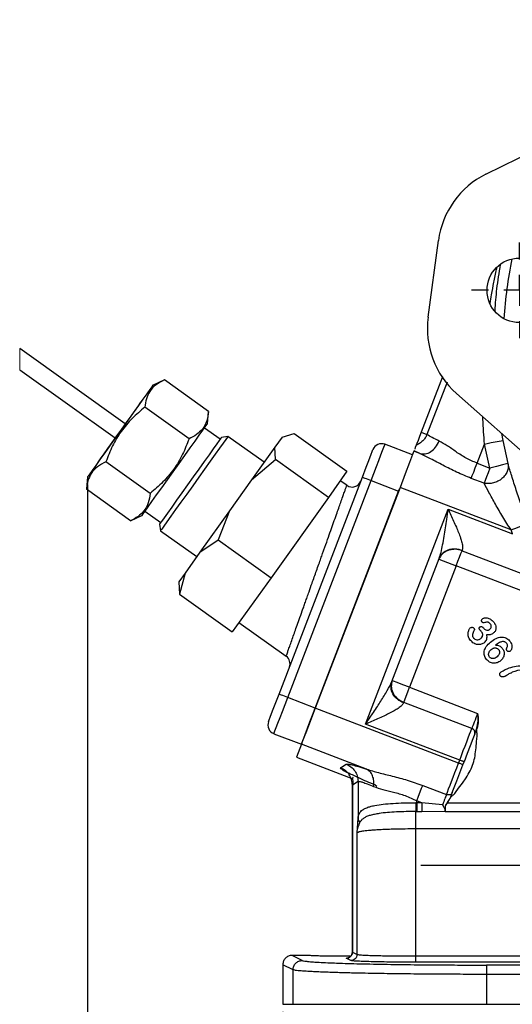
# Model space of a CAD drawing. Header units: inches. Extents: x 0.3 to 33.9, y 0.2 to 21.7.
# Tile 16 of 21: x 20 to 23.2, y 8.3 to 14.7. Entities that reach past the tile are written whole.
import ezdxf

# ---------------------------------------------------------------- set-up
doc = ezdxf.new("R2010")
doc.units = ezdxf.units.IN
doc.header["$MEASUREMENT"] = 0
doc.layers.add('SLD-0', color=7, linetype='Continuous', lineweight=25)
doc.styles.add('SLDTEXTSTYLE1', font='TXT', dxfattribs={"width": 0.605})
doc.dimstyles.new('SLDDIMSTYLE0', dxfattribs={"dimtxt": 0.222453, "dimasz": 0.13, "dimexe": 0, "dimexo": 0.0625, "dimgap": 0.055613, "dimtad": 0, "dimtih": 1, "dimtoh": 1, "dimrnd": 1e-09, "dimzin": 12, "dimdsep": 46, "dimtxsty": 'SLDTEXTSTYLE1', "dimsah": 1, "dimcen": 0.09, "dimadec": 0, "dimazin": 3, "dimtfac": 1, "dimtofl": 0, "dimtmove": 0, "dimatfit": 3, "dimfxl": 0, "dimfrac": 2, "dimtolj": 1, "dimtzin": 12, "dimarcsym": 0})

# ---------------------------------------------------------------- blocks, each defined once
blk = doc.blocks.new('_D_7')
at = {"layer": 'SLD-0'}
for p, q in [((21.6989, 8.2932), (21.6989, 4.6947)), ((24.8239, 6.9532), (24.8239, 4.6947)), ((23.1558, 4.8378), (23.0794, 4.8378)), ((23.0794, 4.8378), (23.0794, 4.4962)), ((23.7499, 4.8378), (23.8263, 4.8378)), ((23.8263, 4.8378), (23.8263, 4.4962)), ((21.6989, 4.8197), (22.9521, 4.8197)), ((24.8239, 4.8197), (23.9536, 4.8197)), ((23.0794, 4.4962), (23.1558, 4.4962)), ((23.8263, 4.4962), (23.7499, 4.4962))]:
    blk.add_line(p, q, dxfattribs=at)
for points in [[(21.6989, 4.8197), (21.8289, 4.7997), (21.8289, 4.8397)], [(24.8239, 4.8197), (24.6939, 4.8397), (24.6939, 4.7997)]]:
    blk.add_solid(points, dxfattribs=at)
at = {"layer": 'SLD-0', "char_height": 0.22917, "attachment_point": 1, "style": 'SLDTEXTSTYLE1'}
for s, insert in [('3.13', (23.1558, 5.1841)), ('79.4', (23.1558, 4.7916))]:
    blk.add_mtext(s, dxfattribs=dict(at, insert=insert))
blk = doc.blocks.new('_D_8')
at = {"layer": 'SLD-0'}
for p, q in [((20.4399, 11.6957), (20.4399, 3.5136)), ((24.8239, 6.9532), (24.8239, 3.5136)), ((20.4399, 3.6386), (22.1082, 3.6386)), ((22.3119, 3.6567), (22.2355, 3.6567)), ((22.2355, 3.6567), (22.2355, 3.315)), ((23.0758, 3.6567), (23.1521, 3.6567)), ((23.1521, 3.6567), (23.1521, 3.315)), ((24.8239, 3.6386), (23.2794, 3.6386)), ((22.2355, 3.315), (22.3119, 3.315)), ((23.1521, 3.315), (23.0758, 3.315))]:
    blk.add_line(p, q, dxfattribs=at)
for points in [[(20.4399, 3.6386), (20.5699, 3.6186), (20.5699, 3.6586)], [(24.8239, 3.6386), (24.6939, 3.6586), (24.6939, 3.6186)]]:
    blk.add_solid(points, dxfattribs=at)
at = {"layer": 'SLD-0', "char_height": 0.22917, "attachment_point": 1, "style": 'SLDTEXTSTYLE1'}
for s, insert in [('4.38', (22.3967, 4.003)), ('111.4', (22.3119, 3.6105))]:
    blk.add_mtext(s, dxfattribs=dict(at, insert=insert))
blk = doc.blocks.new('SW_CENTERMARKSYMBOL_6')
at = {"layer": 'SLD-0', "color": 0}
for p, q in [((0, 0.2), (0, 0.3085)), ((0, 0), (0, 0.1)), ((-0.2, 0), (-0.3085, 0)), ((0, 0), (-0.1, 0)), ((0, 0), (0, -0.1)), ((0, 0), (0.1, 0)), ((0.2, 0), (0.3085, 0)), ((0, -0.2), (0, -0.3085))]:
    blk.add_line(p, q, dxfattribs=at)
blk = doc.blocks.new('SW_CENTERMARKSYMBOL_27')
at = {"layer": 'SLD-0', "color": 0}
for p, q in [((0, 0.2), (0, 2.235)), ((0, 0), (0, 0.1)), ((-0.2, 0), (-2.235, 0)), ((0, 0), (-0.1, 0)), ((0, 0), (0, -0.1)), ((0, 0), (0.1, 0)), ((0.2, 0), (2.235, 0)), ((0, -0.2), (0, -2.235))]:
    blk.add_line(p, q, dxfattribs=at)

msp = doc.modelspace()

# ---------------------------------------------------------------- linework, layer by layer
at = {"color": 7, "linetype": 'Continuous', "lineweight": 25}
for p, q in [((23.0087, 13.6987), (25.0187, 14.6955)), ((22.6361, 12.7757), (22.7024, 13.2713)), ((20.6825, 12.0876), (20.0021, 12.5729)), ((20.0021, 12.4366), (20.6181, 11.9972)), ((22.7282, 12.3907), (22.5911, 12.0335)), ((20.9351, 12.3711), (20.8623, 12.3379)), ((21.2201, 12.1679), (20.9351, 12.3711)), ((24.4963, 10.7925), (22.8192, 12.2828)), ((21.0943, 11.9916), (20.8094, 12.1949)), ((21.2124, 12.0882), (21.2201, 12.1679)), ((21.2946, 11.9882), (21.1928, 12.0608)), ((21.6938, 12.0019), (21.7714, 12.0246)), ((21.7714, 12.0246), (22.1125, 11.7813)), ((22.5911, 12.0335), (22.6286, 12.0191)), ((21.3447, 12.0068), (21.3028, 11.9998)), ((21.5783, 11.8401), (21.3447, 12.0068)), ((21.6938, 12.0019), (21.6477, 11.9374)), ((22.5351, 11.8876), (22.3577, 11.9557)), ((22.9515, 11.8336), (22.9991, 11.9576)), ((23.0341, 11.8019), (22.9991, 11.9576)), ((23.1167, 11.981), (23.1504, 11.8312)), ((21.6477, 11.9374), (21.497, 11.7261)), ((21.6515, 11.8566), (21.6477, 11.9374)), ((22.5823, 11.8965), (22.5441, 11.9111)), ((22.5823, 11.8965), (22.5451, 11.9136)), ((20.8429, 11.6391), (20.5579, 11.8423)), ((21.497, 11.7261), (21.6515, 11.8566)), ((21.9926, 11.6133), (21.6515, 11.8566)), ((22.9515, 11.8336), (23.0341, 11.8019)), ((22.1125, 11.7813), (21.9926, 11.6133)), ((20.4399, 11.7457), (20.4322, 11.6661)), ((21.497, 11.7261), (21.355, 11.527)), ((21.6746, 10.3434), (22.2121, 11.7438)), ((21.7306, 10.3219), (22.2681, 11.7223)), ((22.1115, 11.6911), (22.0695, 11.721)), ((22.2681, 11.7223), (22.4455, 11.6542)), ((22.9966, 11.704), (22.9139, 11.7357)), ((20.7172, 11.4628), (20.4322, 11.6661)), ((22.4547, 11.678), (21.908, 10.2539)), ((21.908, 10.2539), (22.4455, 11.6542)), ((22.4455, 11.6542), (22.4509, 11.6683)), ((23.1706, 11.4032), (22.4547, 11.678)), ((21.9926, 11.6133), (21.623, 11.0951)), ((20.8095, 11.5235), (20.9113, 11.4509)), ((21.355, 11.527), (21.1643, 11.2596)), ((21.355, 11.527), (21.2819, 11.3384)), ((22.2326, 10.1507), (22.7649, 11.5375)), ((22.7649, 11.5375), (23.181, 11.3777)), ((20.7172, 11.4628), (20.79, 11.496)), ((20.903, 11.4393), (20.91, 11.3974)), ((20.91, 11.3974), (21.1437, 11.2308)), ((23.181, 11.3777), (23.1706, 11.4032)), ((21.1643, 11.2596), (21.2819, 11.3384)), ((21.2819, 11.3384), (21.623, 11.0951)), ((21.1643, 11.2596), (21.0683, 11.1251)), ((22.856, 11.2727), (22.8546, 11.269)), ((22.8546, 11.269), (23.4251, 11.0501)), ((22.4024, 10.4256), (22.7071, 11.2196)), ((22.705, 11.2142), (22.8171, 11.1712)), ((21.0683, 11.1251), (21.0283, 11.069)), ((21.0683, 11.1251), (21.0321, 10.9882)), ((22.8171, 11.1712), (22.5165, 10.388)), ((23.3875, 10.9522), (22.8171, 11.1712)), ((21.0283, 11.069), (21.0321, 10.9882)), ((21.623, 11.0951), (21.3732, 10.7449)), ((21.0321, 10.9882), (21.3732, 10.7449)), ((21.4162, 10.8052), (21.7206, 10.588)), ((22.9923, 10.7717), (22.9956, 10.7678)), ((22.5165, 10.388), (22.9552, 10.2196)), ((21.908, 10.2539), (21.7306, 10.3219)), ((22.8322, 9.8991), (21.908, 10.2539)), ((22.4789, 10.2902), (22.4775, 10.2865)), ((22.9177, 10.1217), (22.4789, 10.2902)), ((22.8394, 9.9178), (22.2326, 10.1507)), ((22.9363, 10.0865), (22.9505, 10.1236)), ((21.641, 10.0885), (21.8184, 10.0205)), ((22.9449, 9.9971), (22.9488, 10.039)), ((22.9488, 10.039), (22.9525, 10.0723)), ((22.9525, 10.0723), (22.9528, 10.0809)), ((21.8185, 10.0208), (21.7865, 9.9375)), ((22.2391, 9.8593), (21.8185, 10.0208)), ((21.7865, 9.9375), (22.1495, 9.7981)), ((22.8322, 9.8991), (22.8394, 9.9178)), ((22.071, 9.8677), (22.107, 9.8924)), ((22.8602, 9.8883), (22.8674, 9.9071)), ((22.8575, 9.7695), (22.8815, 9.8038)), ((22.1474, 9.7561), (22.1474, 8.6753)), ((22.1839, 9.7806), (22.1479, 9.7558)), ((22.1479, 8.6792), (22.1479, 9.7558)), ((22.1839, 9.7806), (22.1839, 9.544)), ((22.6009, 9.7539), (22.7539, 9.6952)), ((22.813, 9.7087), (22.8324, 9.7358)), ((22.8324, 9.7358), (22.8575, 9.7695)), ((22.7618, 9.6433), (22.7781, 9.6714)), ((22.8074, 9.702), (22.813, 9.7087)), ((22.5634, 9.6433), (22.5559, 9.6433)), ((22.5963, 9.6433), (22.5634, 9.656)), ((22.5634, 9.6433), (22.5634, 9.656)), ((22.5634, 9.6433), (22.5634, 9.5868)), ((22.5963, 9.6433), (22.5634, 9.6433)), ((22.7288, 9.6297), (22.5963, 9.6433)), ((22.5963, 9.6433), (22.5963, 9.5868)), ((22.7618, 9.6433), (23.7663, 9.6433)), ((22.1776, 9.4488), (22.1839, 9.544)), ((22.5571, 9.5868), (22.5634, 9.5868)), ((22.5571, 9.4736), (22.5571, 9.5868)), ((22.5634, 9.5868), (22.5963, 9.5868)), ((22.5963, 9.5868), (22.7452, 9.5887)), ((22.7452, 9.5868), (22.7469, 9.5911)), ((22.7452, 9.5887), (22.7452, 9.5868)), ((22.7452, 9.5868), (23.7663, 9.5868)), ((22.7453, 9.5891), (22.7457, 9.5901)), ((22.7457, 9.5901), (22.7459, 9.5906)), ((23.7663, 9.4736), (22.5571, 9.4736)), ((22.5571, 8.654), (22.5571, 9.4736)), ((22.1776, 8.6644), (22.1776, 9.4488)), ((21.8246, 8.6249), (21.7589, 8.6577)), ((21.8704, 8.6577), (21.7589, 8.6577)), ((22.1328, 8.6527), (22.0739, 8.6524)), ((22.1479, 8.6792), (22.1776, 8.6644)), ((22.5571, 8.614), (22.5571, 8.654)), ((22.5571, 8.654), (23.7663, 8.654)), ((21.7647, 8.5649), (21.6989, 8.5978)), ((21.6989, 8.5978), (21.6989, 8.3432)), ((22.1377, 8.6244), (22.108, 8.6393)), ((23.7663, 8.614), (22.5571, 8.614)), ((23.013, 8.5953), (23.013, 8.5354)), ((26.6348, 8.5953), (23.013, 8.5953)), ((21.7647, 8.3432), (21.7647, 8.5649)), ((26.6348, 8.5354), (23.013, 8.5354)), ((23.013, 8.5354), (23.013, 8.3432)), ((21.6989, 8.3432), (21.7647, 8.3432)), ((21.7647, 8.3432), (23.013, 8.3432)), ((23.013, 8.3432), (26.6348, 8.3432))]:
    msp.add_line(p, q, dxfattribs=at)
at = {"color": 7, "linetype": 'Continuous', "lineweight": 18}
msp.add_line((20.0021, 12.5729), (20.0021, 12.4366), dxfattribs=at)
at = {"color": 8, "linetype": 'Continuous', "lineweight": 25}
for p, q in [((22.7578, 12.3557), (22.6286, 12.0191)), ((23.1093, 12.025), (23.1167, 11.981)), ((22.2938, 9.7573), (22.3041, 9.7499))]:
    msp.add_line(p, q, dxfattribs=at)
at = {"color": 7, "linetype": 'Continuous', "lineweight": 25, "flags": 128}
for points in [[(20.8623, 12.3379), (20.8615, 12.3368), (20.8547, 12.3273), (20.8414, 12.3086), (20.822, 12.2814), (20.7971, 12.2465), (20.7675, 12.205), (20.7341, 12.1582), (20.6981, 12.1077), (20.6606, 12.0551), (20.6228, 12.0021), (20.5858, 11.9503), (20.551, 11.9015), (20.5194, 11.8572), (20.492, 11.8188), (20.4698, 11.7876), (20.4534, 11.7646), (20.4433, 11.7505), (20.4399, 11.7457)], [(20.7955, 12.2459), (20.7921, 12.2412), (20.7821, 12.2271), (20.7659, 12.2044), (20.7443, 12.1742), (20.7183, 12.1377), (20.6891, 12.0969), (20.6582, 12.0534), (20.6268, 12.0095), (20.5966, 11.9671), (20.5688, 11.9282), (20.5449, 11.8946), (20.5259, 11.868), (20.5127, 11.8495), (20.506, 11.8401), (20.5051, 11.8389)], [(20.79, 11.496), (20.7908, 11.4972), (20.7976, 11.5067), (20.8109, 11.5253), (20.8303, 11.5526), (20.8552, 11.5875), (20.8848, 11.629), (20.9182, 11.6757), (20.9542, 11.7262), (20.9917, 11.7788), (21.0295, 11.8319), (21.0664, 11.8836), (21.1013, 11.9324), (21.1329, 11.9768), (21.1602, 12.0151), (21.1825, 12.0463), (21.1989, 12.0694), (21.209, 12.0835), (21.2124, 12.0882)], [(22.5911, 12.0335), (22.5804, 12.0055), (22.5709, 11.9809), (22.5635, 11.9617), (22.559, 11.9499)], [(21.3028, 11.9998), (21.2994, 11.995), (21.2893, 11.9809), (21.2729, 11.9578), (21.2507, 11.9267), (21.2234, 11.8884), (21.192, 11.8445), (21.1576, 11.7962), (21.1214, 11.7454), (21.0845, 11.6937), (21.0482, 11.6428), (21.0138, 11.5946), (20.9825, 11.5506), (20.9552, 11.5124), (20.933, 11.4813), (20.9165, 11.4582), (20.9064, 11.4441), (20.903, 11.4393)], [(21.3447, 12.0068), (21.3412, 12.0019), (21.3308, 11.9874), (21.3139, 11.9637), (21.291, 11.9316), (21.2629, 11.8921), (21.2303, 11.8465), (21.1945, 11.7963), (21.1565, 11.743), (21.1176, 11.6884), (21.079, 11.6343), (21.0419, 11.5824), (21.0076, 11.5343), (20.9772, 11.4916), (20.9515, 11.4556), (20.9316, 11.4276), (20.9179, 11.4084), (20.9109, 11.3987), (20.91, 11.3974)], [(22.2681, 11.7223), (22.2856, 11.7678), (22.3024, 11.8116), (22.3179, 11.852), (22.3315, 11.8873), (22.3426, 11.9164), (22.3509, 11.9379), (22.356, 11.9512), (22.3577, 11.9557)], [(22.559, 11.9499), (22.553, 11.9343), (22.5492, 11.9244)], [(22.9991, 11.9576), (23.0432, 11.9664), (23.0808, 11.9739), (23.1065, 11.979), (23.1167, 11.981)], [(22.2121, 11.7438), (22.2372, 11.8091), (22.2494, 11.8409), (22.2603, 11.8692), (22.2691, 11.8923), (22.2754, 11.9087), (22.2802, 11.9212)], [(22.5441, 11.9111), (22.536, 11.89), (22.5163, 11.8387), (22.4878, 11.7645), (22.4547, 11.678)], [(22.9139, 11.7357), (22.9207, 11.7535), (22.9297, 11.7768), (22.9402, 11.8042), (22.9515, 11.8336)], [(23.1504, 11.8312), (23.1411, 11.8288), (23.115, 11.8222), (23.0761, 11.8124), (23.0341, 11.8019)], [(23.0341, 11.8019), (23.0229, 11.7724), (23.0124, 11.7451), (23.0034, 11.7217), (22.9966, 11.704)], [(22.2121, 11.7438), (22.2132, 11.7434), (22.2164, 11.7422), (22.2216, 11.7402), (22.2285, 11.7375), (22.237, 11.7343), (22.2467, 11.7305), (22.2572, 11.7265), (22.2681, 11.7223)], [(23.1706, 11.4032), (23.2123, 11.4199), (23.248, 11.4342), (23.2723, 11.444), (23.2819, 11.4479)], [(22.8171, 11.1712), (22.8284, 11.2006), (22.8389, 11.2279), (22.8478, 11.2513), (22.8546, 11.269)], [(22.5165, 10.388), (22.4736, 10.4045), (22.4372, 10.4184), (22.413, 10.4278), (22.4044, 10.431)], [(22.4789, 10.2902), (22.4857, 10.3079), (22.4947, 10.3313), (22.5052, 10.3586), (22.5165, 10.388)], [(21.6065, 10.1661), (21.6112, 10.1785), (21.6176, 10.195), (21.6264, 10.218), (21.6373, 10.2464), (21.6495, 10.2782), (21.6746, 10.3434)], [(21.641, 10.0885), (21.6427, 10.093), (21.6478, 10.1063), (21.6561, 10.1279), (21.6672, 10.1569), (21.6808, 10.1923), (21.6963, 10.2326), (21.7131, 10.2764), (21.7306, 10.3219)], [(21.7306, 10.3219), (21.7196, 10.3261), (21.7091, 10.3302), (21.6995, 10.3339), (21.691, 10.3371), (21.684, 10.3398), (21.6788, 10.3418), (21.6756, 10.343), (21.6746, 10.3434)], [(21.8184, 10.0205), (21.8201, 10.0249), (21.8252, 10.0382), (21.8335, 10.0598), (21.8446, 10.0888), (21.8582, 10.1242), (21.8737, 10.1645), (21.8905, 10.2083), (21.908, 10.2539)], [(21.908, 10.2539), (21.8748, 10.1674), (21.8463, 10.0932), (21.8266, 10.0419), (21.8185, 10.0208)], [(22.9552, 10.2196), (22.9495, 10.2048), (22.9439, 10.1902), (22.9385, 10.1761), (22.9334, 10.1628), (22.9287, 10.1505), (22.9245, 10.1395), (22.9208, 10.1298), (22.9177, 10.1217)], [(22.8394, 9.9178), (22.8513, 9.9487), (22.8629, 9.9791), (22.8742, 10.0084), (22.8848, 10.0361), (22.8946, 10.0617), (22.9035, 10.0847), (22.9112, 10.1049), (22.9177, 10.1217)], [(22.9363, 10.0865), (22.9241, 10.0546), (22.9073, 10.0111), (22.8877, 9.96), (22.8674, 9.9071)], [(22.8674, 9.9071), (22.8669, 9.9073), (22.8653, 9.9079), (22.8627, 9.9089), (22.8592, 9.9102), (22.8549, 9.9118), (22.8501, 9.9137), (22.8449, 9.9157), (22.8394, 9.9178)], [(22.7539, 9.6952), (22.7604, 9.712), (22.7681, 9.7321), (22.777, 9.7552), (22.7868, 9.7808), (22.7974, 9.8085), (22.8087, 9.8378), (22.8203, 9.8682), (22.8322, 9.8991)], [(22.7913, 9.7089), (22.8035, 9.7407), (22.8203, 9.7842), (22.8399, 9.8355), (22.8602, 9.8883)], [(22.8602, 9.8883), (22.8597, 9.8885), (22.8581, 9.8891), (22.8555, 9.8901), (22.852, 9.8915), (22.8478, 9.8931), (22.8429, 9.895), (22.8377, 9.897), (22.8322, 9.8991)], [(22.5634, 9.656), (22.5747, 9.6854), (22.5852, 9.7128), (22.5941, 9.7361), (22.6009, 9.7539)], [(22.7539, 9.6952), (22.7517, 9.6895), (22.7492, 9.6829), (22.7464, 9.6756), (22.7433, 9.6676), (22.74, 9.6588), (22.7364, 9.6496), (22.7327, 9.6398), (22.7288, 9.6297)], [(22.7913, 9.7089), (22.7851, 9.6926), (22.7771, 9.6718)]]:
    msp.add_lwpolyline(points, dxfattribs=at)
at = {"color": 7, "linetype": 'Continuous', "lineweight": 25}
msp.add_circle((23.2243, 12.9492), 0.2085, dxfattribs=at)
for centre, radius, start, end in [((23.2575, 13.197), 0.56, 116.37818, 172.37659), ((23.1911, 12.7014), 0.56, 172.37659, 228.37505), ((22.3362, 11.8997), 0.06, 69.00001, 158.99998), ((22.1463, 11.7399), 0.06, 234.50005, 338.99997), ((21.6855, 10.5394), 0.06, 338.99996, 54.50003), ((21.6625, 10.1446), 0.06, 158.99995, 249.00008), ((22.9092, 10.0947), 0.0283, 343.11747, 72.59614)]:
    msp.add_arc(centre, radius, start, end, dxfattribs=at)
at = {"color": 8, "linetype": 'Continuous', "lineweight": 25}
msp.add_arc((26.0739, 12.5678), 2.9564, 168.60287, 176.15034, dxfattribs=at)
for points, knots in [([(23.0365, 12.8653), (23.0393, 12.8839), (23.0463, 12.9292), (23.0601, 13.0022), (23.0716, 13.0605), (23.0788, 13.0921), (23.0796, 13.0959)], [0, 0, 0, 0, 0.239967, 0.586527, 0.950359, 1, 1, 1, 1]), ([(23.1015, 13.1148), (23.0926, 13.0632), (23.0754, 12.9644), (23.0686, 12.8645), (23.0653, 12.8168)], [0, 0, 0, 0, 0.52314, 1, 1, 1, 1]), ([(22.9991, 11.9576), (22.9972, 11.9838), (22.9933, 12.0374), (22.9902, 12.0954), (22.9895, 12.1273), (22.9894, 12.1315)], [0, 0, 0, 0, 0.4511358, 0.9263691, 1, 1, 1, 1])]:
    msp.add_open_spline(points, degree=3, knots=knots, dxfattribs=at)
at = {"color": 7, "linetype": 'Continuous', "lineweight": 25}
for points, knots in [([(20.9351, 12.3711), (20.9166, 12.3617), (20.8802, 12.3432), (20.8395, 12.3001), (20.8167, 12.2486), (20.8119, 12.2132), (20.8094, 12.1949)], [0, 0, 0, 0, 0.271894, 0.533317, 0.75784, 1, 1, 1, 1]), ([(20.8094, 12.1949), (20.7816, 12.1715), (20.7254, 12.1244), (20.6544, 12.0404), (20.5975, 11.9454), (20.5712, 11.8769), (20.5579, 11.8423)], [0, 0, 0, 0, 0.247728, 0.499998, 0.747254, 1, 1, 1, 1]), ([(21.2201, 12.1679), (21.2172, 12.1473), (21.2115, 12.1068), (21.1841, 12.0544), (21.1427, 12.016), (21.1109, 12), (21.0943, 11.9916)], [0, 0, 0, 0, 0.271894, 0.533317, 0.75784, 1, 1, 1, 1]), ([(22.6286, 12.0191), (22.625, 12.0115), (22.6177, 11.9961), (22.6013, 11.9767), (22.5819, 11.9604), (22.5666, 11.9534), (22.559, 11.9499)], [0, 0, 0, 0, 0.2508807, 0.5018891, 0.7518853, 1, 1, 1, 1]), ([(22.7075, 11.9768), (22.692, 11.9841), (22.6649, 11.9968), (22.6395, 12.0124), (22.6286, 12.0191)], [0, 0, 0, 0, 0.572328, 1, 1, 1, 1]), ([(21.0943, 11.9916), (21.0813, 11.9577), (21.0551, 11.8892), (20.9987, 11.7948), (20.9275, 11.71), (20.8713, 11.6629), (20.8429, 11.6391)], [0, 0, 0, 0, 0.247728, 0.499997, 0.747254, 1, 1, 1, 1]), ([(22.5823, 11.8965), (22.5939, 11.8947), (22.6184, 11.891), (22.6552, 11.9078), (22.6869, 11.9367), (22.7005, 11.9632), (22.7075, 11.9768)], [0, 0, 0, 0, 0.214295, 0.452403, 0.718122, 1, 1, 1, 1]), ([(22.9515, 11.8336), (22.9275, 11.8441), (22.8805, 11.8647), (22.8176, 11.9052), (22.7624, 11.9456), (22.7248, 11.9669), (22.7075, 11.9768)], [0, 0, 0, 0, 0.27633, 0.543194, 0.789035, 1, 1, 1, 1]), ([(22.9139, 11.7357), (22.8822, 11.7488), (22.8202, 11.7743), (22.7338, 11.8185), (22.6562, 11.8613), (22.6057, 11.8853), (22.5823, 11.8965)], [0, 0, 0, 0, 0.2788927, 0.5452311, 0.7888529, 1, 1, 1, 1]), ([(20.5579, 11.8423), (20.5394, 11.8329), (20.503, 11.8144), (20.4623, 11.7714), (20.4395, 11.7198), (20.4347, 11.6844), (20.4322, 11.6661)], [0, 0, 0, 0, 0.2718941, 0.5333167, 0.7578398, 1, 1, 1, 1]), ([(23.1504, 11.8312), (23.1515, 11.8226), (23.1536, 11.8052), (23.1462, 11.7789), (23.1325, 11.7544), (23.1122, 11.7331), (23.0865, 11.7167), (23.0575, 11.706), (23.0269, 11.7007), (23.0066, 11.7029), (22.9966, 11.704)], [0, 0, 0, 0, 0.110497, 0.225407, 0.345852, 0.471575, 0.602325, 0.736272, 0.86994, 1, 1, 1, 1]), ([(23.2819, 11.4479), (23.2673, 11.4853), (23.24, 11.5553), (23.2049, 11.6571), (23.1759, 11.7475), (23.1584, 11.8048), (23.1504, 11.8312)], [0, 0, 0, 0, 0.297422, 0.556386, 0.796237, 1, 1, 1, 1]), ([(21.7203, 10.5882), (21.7206, 10.589), (21.7218, 10.5923), (21.7244, 10.5997), (21.7293, 10.6134), (21.7368, 10.6346), (21.7472, 10.664), (21.7644, 10.7123), (21.7837, 10.7669), (21.8052, 10.8275), (21.8206, 10.871), (21.8339, 10.9084), (21.8444, 10.9381), (21.8558, 10.9702), (21.8703, 11.0111), (21.8904, 11.0679), (21.9116, 11.1273), (21.9304, 11.1805), (21.9435, 11.2173), (21.9545, 11.2483), (21.969, 11.2892), (21.9866, 11.3388), (22.0134, 11.4144), (22.0373, 11.4819), (22.0588, 11.5425), (22.0725, 11.581), (22.0846, 11.6153), (22.0951, 11.6447), (22.1031, 11.6673), (22.1082, 11.6819), (22.1109, 11.6892), (22.1115, 11.6911)], [0, 0, 0, 0, 0.002216, 0.008882, 0.02, 0.039724, 0.06639, 0.1, 0.171233, 0.214846, 0.264706, 0.289591, 0.316584, 0.345699, 0.376923, 0.427761, 0.5, 0.538786, 0.572238, 0.600318, 0.623077, 0.683415, 0.735294, 0.828767, 0.866975, 0.9, 0.93361, 0.960276, 0.98, 0.995008, 1, 1, 1, 1]), ([(23.1706, 11.4032), (23.1528, 11.4313), (23.1179, 11.4862), (23.0777, 11.5552), (23.0482, 11.6079), (23.0239, 11.6526), (23.007, 11.6844), (22.9966, 11.704)], [0, 0, 0, 0, 0.2876785, 0.5609396, 0.6887823, 0.8085992, 1, 1, 1, 1]), ([(20.8429, 11.6391), (20.84, 11.6185), (20.8343, 11.578), (20.8069, 11.5256), (20.7656, 11.4872), (20.7337, 11.4712), (20.7172, 11.4628)], [0, 0, 0, 0, 0.271894, 0.533317, 0.75784, 1, 1, 1, 1]), ([(22.7071, 11.2196), (22.7113, 11.2324), (22.7205, 11.261), (22.7301, 11.309), (22.7394, 11.3619), (22.7478, 11.4169), (22.7562, 11.4752), (22.7618, 11.5155), (22.7649, 11.5375)], [0, 0, 0, 0, 0.125202, 0.278156, 0.4537, 0.623462, 0.793946, 1, 1, 1, 1]), ([(22.7649, 11.5375), (22.7708, 11.5246), (22.7827, 11.4991), (22.8005, 11.4602), (22.817, 11.423), (22.8322, 11.3864), (22.8447, 11.3533), (22.854, 11.322), (22.8602, 11.2955), (22.8572, 11.2793), (22.856, 11.2727)], [0, 0, 0, 0, 0.150041, 0.298346, 0.452768, 0.581464, 0.718004, 0.827041, 0.929152, 1, 1, 1, 1]), ([(22.8546, 11.269), (22.8401, 11.2732), (22.818, 11.2794), (22.7871, 11.2773), (22.7643, 11.2716), (22.7438, 11.2615), (22.7211, 11.2443), (22.7113, 11.226), (22.705, 11.2142)], [0, 0, 0, 0, 0.254253, 0.388208, 0.5218, 0.651767, 0.775723, 1, 1, 1, 1]), ([(22.7071, 11.2196), (22.7138, 11.2315), (22.7275, 11.256), (22.7661, 11.2778), (22.8112, 11.2849), (22.8409, 11.2768), (22.856, 11.2727)], [0, 0, 0, 0, 0.232344, 0.475057, 0.732501, 1, 1, 1, 1]), ([(22.9834, 10.8092), (22.9829, 10.8099), (22.9819, 10.8113), (22.9806, 10.8145), (22.9803, 10.8182), (22.981, 10.8219), (22.9825, 10.8257), (22.9847, 10.8278), (22.9862, 10.8293)], [0, 0, 0, 0, 0.111077, 0.22249, 0.464085, 0.594488, 0.723634, 1, 1, 1, 1]), ([(22.9955, 10.8035), (22.9951, 10.8034), (22.9941, 10.8032), (22.992, 10.8033), (22.9893, 10.8042), (22.9861, 10.8063), (22.9843, 10.8082), (22.9834, 10.8092)], [0, 0, 0, 0, 0.102633, 0.207667, 0.440221, 0.706747, 1, 1, 1, 1]), ([(22.9862, 10.8293), (22.9881, 10.8306), (22.9921, 10.8334), (23.0028, 10.8364), (23.0191, 10.8363), (23.0403, 10.8281), (23.0516, 10.8166), (23.0576, 10.8104)], [0, 0, 0, 0, 0.08542, 0.181777, 0.408014, 0.680219, 1, 1, 1, 1]), ([(23.0367, 10.7975), (23.0337, 10.8006), (23.0295, 10.805), (23.0223, 10.8079), (23.0115, 10.8089), (23.0027, 10.8059), (22.9955, 10.8035)], [0, 0, 0, 0, 0.285182, 0.398723, 0.50498, 1, 1, 1, 1]), ([(23.0576, 10.8104), (23.0622, 10.8041), (23.0706, 10.7924), (23.0742, 10.7746), (23.0729, 10.7616), (23.0699, 10.7527), (23.065, 10.7447), (23.0604, 10.7404), (23.0581, 10.7383)], [0, 0, 0, 0, 0.28424, 0.535843, 0.654146, 0.768424, 0.882717, 1, 1, 1, 1]), ([(22.9096, 10.6898), (22.9067, 10.6937), (22.901, 10.7011), (22.8945, 10.7174), (22.8924, 10.7374), (22.8973, 10.7549), (22.903, 10.7656), (22.9065, 10.7693), (22.908, 10.7709)], [0, 0, 0, 0, 0.164122, 0.317076, 0.591706, 0.827654, 0.925233, 1, 1, 1, 1]), ([(22.908, 10.7709), (22.9099, 10.7722), (22.9127, 10.7741), (22.917, 10.775), (22.9213, 10.7749), (22.9266, 10.7733), (22.9297, 10.7702), (22.9313, 10.7686)], [0, 0, 0, 0, 0.26001, 0.381227, 0.503858, 0.747526, 1, 1, 1, 1]), ([(22.9329, 10.7554), (22.928, 10.7464), (22.9222, 10.7358), (22.9215, 10.7219), (22.9231, 10.7141), (22.9266, 10.7091), (22.929, 10.7057)], [0, 0, 0, 0, 0.558693, 0.663903, 0.769079, 1, 1, 1, 1]), ([(22.9313, 10.7686), (22.932, 10.7676), (22.9333, 10.7656), (22.9342, 10.7621), (22.9344, 10.7585), (22.9334, 10.7564), (22.9329, 10.7554)], [0, 0, 0, 0, 0.250734, 0.513426, 0.769263, 1, 1, 1, 1]), ([(22.9695, 10.7572), (22.9682, 10.7589), (22.9664, 10.7614), (22.9653, 10.7652), (22.9651, 10.7678), (22.9655, 10.7704), (22.9669, 10.7738), (22.9688, 10.7757), (22.9702, 10.777)], [0, 0, 0, 0, 0.282788, 0.405404, 0.521829, 0.636363, 0.750773, 1, 1, 1, 1]), ([(22.9798, 10.7466), (22.978, 10.7485), (22.9752, 10.7515), (22.9716, 10.7549), (22.9701, 10.7566), (22.9695, 10.7572)], [0, 0, 0, 0, 0.534797, 0.834224, 1, 1, 1, 1]), ([(22.9702, 10.777), (22.971, 10.7776), (22.9725, 10.7787), (22.9751, 10.7798), (22.9779, 10.7802), (22.9807, 10.7799), (22.9837, 10.779), (22.9879, 10.7765), (22.9905, 10.7737), (22.9923, 10.7717)], [0, 0, 0, 0, 0.113451, 0.22017, 0.325836, 0.436295, 0.555948, 0.686993, 1, 1, 1, 1]), ([(22.9751, 10.7024), (22.9784, 10.7056), (22.9831, 10.7102), (22.9868, 10.718), (22.988, 10.7238), (22.988, 10.7297), (22.9861, 10.7378), (22.9824, 10.743), (22.9798, 10.7466)], [0, 0, 0, 0, 0.2699697, 0.3901395, 0.5068852, 0.6227976, 0.7401909, 1, 1, 1, 1]), ([(22.9956, 10.7678), (22.9983, 10.7651), (23.0034, 10.7599), (23.0121, 10.7567), (23.0192, 10.756), (23.0246, 10.757), (23.0298, 10.7593), (23.0329, 10.7617), (23.0346, 10.7629)], [0, 0, 0, 0, 0.2522076, 0.4935309, 0.6143573, 0.7344489, 0.8609414, 1, 1, 1, 1]), ([(23.014, 10.7293), (23.022, 10.7283), (23.0336, 10.7268), (23.0488, 10.7313), (23.0549, 10.7359), (23.0581, 10.7383)], [0, 0, 0, 0, 0.511321, 0.744761, 1, 1, 1, 1]), ([(23.0346, 10.7629), (23.0367, 10.7652), (23.0411, 10.7696), (23.0432, 10.7774), (23.0433, 10.7837), (23.0418, 10.7904), (23.0388, 10.7946), (23.0367, 10.7975)], [0, 0, 0, 0, 0.239225, 0.479137, 0.603984, 0.728772, 1, 1, 1, 1]), ([(22.9988, 10.6767), (22.9957, 10.6744), (22.9895, 10.6698), (22.9786, 10.6654), (22.9669, 10.6632), (22.9505, 10.6636), (22.929, 10.6705), (22.9163, 10.6832), (22.9096, 10.6898)], [0, 0, 0, 0, 0.11498, 0.230577, 0.348069, 0.468518, 0.72115, 1, 1, 1, 1]), ([(22.929, 10.7057), (22.9319, 10.703), (22.9377, 10.6974), (22.95, 10.6937), (22.961, 10.6946), (22.9694, 10.6981), (22.9731, 10.701), (22.9751, 10.7024)], [0, 0, 0, 0, 0.2301492, 0.4697976, 0.7263784, 0.8590172, 1, 1, 1, 1]), ([(23.0125, 10.5672), (23.0094, 10.5713), (23.0034, 10.5792), (22.998, 10.5929), (22.9959, 10.607), (22.998, 10.6271), (23.0109, 10.6536), (23.0285, 10.6699), (23.0382, 10.6788)], [0, 0, 0, 0, 0.118974, 0.229568, 0.337936, 0.447714, 0.695565, 1, 1, 1, 1]), ([(22.9988, 10.6767), (23.0021, 10.6799), (23.0087, 10.6863), (23.0144, 10.6993), (23.0164, 10.7139), (23.0149, 10.724), (23.014, 10.7293)], [0, 0, 0, 0, 0.2398295, 0.4727903, 0.7201722, 1, 1, 1, 1]), ([(23.0382, 10.6788), (23.0497, 10.6876), (23.0705, 10.7033), (23.1011, 10.7129), (23.1227, 10.7118), (23.137, 10.7074), (23.1502, 10.6994), (23.1572, 10.6918), (23.1609, 10.6878)], [0, 0, 0, 0, 0.312608, 0.562508, 0.671681, 0.776682, 0.88407, 1, 1, 1, 1]), ([(23.1147, 10.6826), (23.1082, 10.6808), (23.0921, 10.6763), (23.0787, 10.6662), (23.0708, 10.6601)], [0, 0, 0, 0, 0.405145, 1, 1, 1, 1]), ([(23.1416, 10.673), (23.14, 10.6746), (23.1366, 10.678), (23.1299, 10.681), (23.1225, 10.6829), (23.1173, 10.6827), (23.1147, 10.6826)], [0, 0, 0, 0, 0.231041, 0.476787, 0.73608, 1, 1, 1, 1]), ([(23.1609, 10.6878), (23.1653, 10.6816), (23.1736, 10.67), (23.1767, 10.6526), (23.1755, 10.6402), (23.173, 10.6324), (23.1696, 10.6256), (23.1662, 10.6223), (23.1646, 10.6208)], [0, 0, 0, 0, 0.305955, 0.578134, 0.693967, 0.809948, 0.909384, 1, 1, 1, 1]), ([(23.0322, 10.5828), (23.0309, 10.5845), (23.0283, 10.588), (23.0262, 10.5941), (23.0255, 10.6007), (23.0267, 10.6099), (23.0316, 10.6218), (23.039, 10.6289), (23.0428, 10.6327)], [0, 0, 0, 0, 0.115168, 0.226144, 0.339517, 0.461491, 0.718016, 1, 1, 1, 1]), ([(23.0428, 10.6327), (23.0468, 10.6355), (23.0527, 10.6397), (23.0619, 10.6419), (23.0685, 10.6421), (23.0748, 10.6411), (23.0805, 10.6389), (23.0856, 10.6357), (23.0883, 10.6328), (23.0897, 10.6314)], [0, 0, 0, 0, 0.277748, 0.407478, 0.537678, 0.654715, 0.774102, 0.886804, 1, 1, 1, 1]), ([(23.0708, 10.6601), (23.075, 10.6599), (23.0832, 10.6596), (23.0947, 10.6559), (23.1049, 10.6499), (23.1103, 10.6441), (23.113, 10.6412)], [0, 0, 0, 0, 0.2662686, 0.5090845, 0.7473684, 1, 1, 1, 1]), ([(23.0897, 10.6314), (23.0909, 10.6298), (23.0933, 10.6266), (23.0955, 10.6209), (23.0964, 10.6149), (23.0959, 10.6063), (23.0914, 10.595), (23.0843, 10.5882), (23.0805, 10.5846)], [0, 0, 0, 0, 0.113141, 0.223964, 0.337859, 0.452927, 0.70786, 1, 1, 1, 1]), ([(23.113, 10.6412), (23.1154, 10.6381), (23.12, 10.6319), (23.1243, 10.6213), (23.1264, 10.6103), (23.1259, 10.5951), (23.1195, 10.5759), (23.1084, 10.5646), (23.1027, 10.5588)], [0, 0, 0, 0, 0.126559, 0.248054, 0.368006, 0.489033, 0.738989, 1, 1, 1, 1]), ([(23.1451, 10.6227), (23.1441, 10.6241), (23.1421, 10.6271), (23.141, 10.6325), (23.1414, 10.6383), (23.1432, 10.6418), (23.1441, 10.6436)], [0, 0, 0, 0, 0.234488, 0.476739, 0.731231, 1, 1, 1, 1]), ([(23.1441, 10.6436), (23.1452, 10.646), (23.1474, 10.6508), (23.1479, 10.6587), (23.1462, 10.6665), (23.1431, 10.6708), (23.1416, 10.673)], [0, 0, 0, 0, 0.252486, 0.498562, 0.745987, 1, 1, 1, 1]), ([(23.1646, 10.6208), (23.1632, 10.6198), (23.1602, 10.6178), (23.1556, 10.6175), (23.152, 10.618), (23.1485, 10.6194), (23.1465, 10.6213), (23.1451, 10.6227)], [0, 0, 0, 0, 0.237611, 0.485414, 0.615399, 0.740961, 1, 1, 1, 1]), ([(23.1027, 10.5588), (23.0956, 10.5539), (23.0851, 10.5467), (23.0686, 10.5431), (23.0562, 10.5429), (23.044, 10.5453), (23.0281, 10.5518), (23.0188, 10.561), (23.0125, 10.5672)], [0, 0, 0, 0, 0.251278, 0.375068, 0.495723, 0.61754, 0.741519, 1, 1, 1, 1]), ([(23.0805, 10.5846), (23.0763, 10.5815), (23.0683, 10.5756), (23.0563, 10.5729), (23.0476, 10.5735), (23.0417, 10.5752), (23.0364, 10.5783), (23.0336, 10.5812), (23.0322, 10.5828)], [0, 0, 0, 0, 0.289643, 0.544376, 0.663493, 0.775067, 0.885145, 1, 1, 1, 1]), ([(23.1014, 10.4613), (23.1004, 10.4627), (23.0984, 10.4654), (23.0972, 10.4702), (23.0974, 10.4748), (23.099, 10.4793), (23.1022, 10.4839), (23.1052, 10.4867), (23.1068, 10.4881)], [0, 0, 0, 0, 0.16958, 0.324752, 0.464779, 0.607867, 0.788891, 1, 1, 1, 1]), ([(23.1068, 10.4881), (23.1238, 10.4973), (23.1687, 10.5214), (23.2198, 10.526), (23.2514, 10.5288)], [0, 0, 0, 0, 0.3805827, 1, 1, 1, 1]), ([(23.1323, 10.4603), (23.1348, 10.4617), (23.1419, 10.4658), (23.1563, 10.475), (23.1691, 10.4811), (23.177, 10.4849)], [0, 0, 0, 0, 0.167656, 0.484189, 1, 1, 1, 1]), ([(23.2872, 10.507), (23.2864, 10.5064), (23.2847, 10.5052), (23.2796, 10.5036), (23.2673, 10.5022), (23.2317, 10.5022), (23.2004, 10.4923), (23.177, 10.4849)], [0, 0, 0, 0, 0.02566, 0.056781, 0.138702, 0.354444, 1, 1, 1, 1]), ([(22.2326, 10.1507), (22.2424, 10.1653), (22.2592, 10.19), (22.2846, 10.2278), (22.3075, 10.2623), (22.3379, 10.3092), (22.3718, 10.3615), (22.3929, 10.4057), (22.4024, 10.4256)], [0, 0, 0, 0, 0.162559, 0.277107, 0.422685, 0.546369, 0.795575, 1, 1, 1, 1]), ([(22.4775, 10.2865), (22.4635, 10.2936), (22.436, 10.3074), (22.4072, 10.3429), (22.3931, 10.3849), (22.3993, 10.4123), (22.4024, 10.4256)], [0, 0, 0, 0, 0.267499, 0.524943, 0.767656, 1, 1, 1, 1]), ([(22.4044, 10.431), (22.4012, 10.418), (22.3962, 10.3979), (22.4015, 10.3699), (22.41, 10.3487), (22.4232, 10.3292), (22.4447, 10.307), (22.4654, 10.2968), (22.4789, 10.2902)], [0, 0, 0, 0, 0.224277, 0.348234, 0.4782, 0.611792, 0.745747, 1, 1, 1, 1]), ([(23.1323, 10.4603), (23.1293, 10.4588), (23.1241, 10.4561), (23.117, 10.4543), (23.1119, 10.4546), (23.108, 10.4559), (23.1044, 10.4581), (23.1024, 10.4602), (23.1014, 10.4613)], [0, 0, 0, 0, 0.294327, 0.512685, 0.631226, 0.747253, 0.868021, 1, 1, 1, 1]), ([(22.4775, 10.2865), (22.474, 10.2807), (22.4682, 10.2712), (22.4555, 10.2606), (22.4395, 10.2488), (22.415, 10.2342), (22.3837, 10.2179), (22.3479, 10.201), (22.3107, 10.1843), (22.2715, 10.1673), (22.2456, 10.1563), (22.2326, 10.1507)], [0, 0, 0, 0, 0.070836, 0.117609, 0.173034, 0.282105, 0.418598, 0.547317, 0.701667, 0.849975, 1, 1, 1, 1]), ([(22.9505, 10.1236), (22.9539, 10.1394), (22.9606, 10.1711), (22.957, 10.2034), (22.9552, 10.2196)], [0, 0, 0, 0, 0.498079, 1, 1, 1, 1]), ([(22.9552, 10.2196), (22.9573, 10.2034), (22.9614, 10.1711), (22.9548, 10.1392), (22.9515, 10.1232)], [0, 0, 0, 0, 0.500459, 1, 1, 1, 1]), ([(22.9528, 10.0809), (22.9524, 10.0843), (22.9517, 10.0899), (22.9504, 10.0967), (22.9492, 10.1039), (22.9487, 10.1126), (22.9506, 10.1198), (22.9515, 10.1232)], [0, 0, 0, 0, 0.241731, 0.397823, 0.483186, 0.754443, 1, 1, 1, 1]), ([(22.9505, 10.1236), (22.9505, 10.1236), (22.9506, 10.1235), (22.9507, 10.1235), (22.9508, 10.1235), (22.9509, 10.1234), (22.9512, 10.1233), (22.9513, 10.1233), (22.9515, 10.1232)], [0, 0, 0, 0, 0.070568, 0.163376, 0.293243, 0.452973, 0.632071, 1, 1, 1, 1]), ([(22.8815, 9.8038), (22.8989, 9.834), (22.9334, 9.894), (22.9411, 9.9629), (22.9449, 9.9971)], [0, 0, 0, 0, 0.502392, 1, 1, 1, 1]), ([(22.2938, 9.7573), (22.2586, 9.7719), (22.201, 9.7958), (22.132, 9.8312), (22.0877, 9.8475), (22.0742, 9.8639), (22.071, 9.8677)], [0, 0, 0, 0, 0.455964, 0.746054, 0.941025, 1, 1, 1, 1]), ([(22.1479, 9.7558), (22.1468, 9.7679), (22.1447, 9.7919), (22.1281, 9.8246), (22.1036, 9.8518), (22.0819, 9.8624), (22.071, 9.8677)], [0, 0, 0, 0, 0.2499584, 0.5000003, 0.7500422, 1, 1, 1, 1]), ([(22.107, 9.8924), (22.111, 9.8926), (22.1241, 9.8933), (22.1505, 9.8855), (22.1905, 9.875), (22.2215, 9.865), (22.2391, 9.8593)], [0, 0, 0, 0, 0.087903, 0.286723, 0.593764, 1, 1, 1, 1]), ([(22.107, 9.8924), (22.1179, 9.8871), (22.1395, 9.8765), (22.1641, 9.8493), (22.1807, 9.8167), (22.1828, 9.7926), (22.1839, 9.7806)], [0, 0, 0, 0, 0.249958, 0.5, 0.750042, 1, 1, 1, 1]), ([(22.2391, 9.8593), (22.2646, 9.8517), (22.3193, 9.8353), (22.4077, 9.8148), (22.5034, 9.789), (22.568, 9.7657), (22.6009, 9.7539)], [0, 0, 0, 0, 0.211728, 0.454189, 0.721646, 1, 1, 1, 1]), ([(22.2843, 9.7474), (22.2853, 9.7596), (22.2872, 9.7832), (22.2794, 9.8162), (22.2639, 9.844), (22.2471, 9.8543), (22.2391, 9.8593)], [0, 0, 0, 0, 0.284022, 0.54681, 0.783462, 1, 1, 1, 1]), ([(22.1529, 9.8059), (22.1521, 9.8056), (22.1476, 9.8039), (22.1495, 9.7901), (22.1499, 9.7739), (22.1495, 9.7593), (22.1492, 9.7509)], [0, 0, 0, 0, 0.04614, 0.24381, 0.56618, 1, 1, 1, 1]), ([(22.1839, 9.7806), (22.1869, 9.7808), (22.197, 9.7815), (22.2169, 9.7736), (22.2473, 9.7632), (22.2708, 9.7532), (22.2843, 9.7474)], [0, 0, 0, 0, 0.08535, 0.283027, 0.585737, 1, 1, 1, 1]), ([(22.2843, 9.7474), (22.3039, 9.7407), (22.346, 9.7263), (22.4149, 9.7114), (22.4894, 9.69), (22.5382, 9.6675), (22.5634, 9.656)], [0, 0, 0, 0, 0.2113903, 0.4526343, 0.71836, 1, 1, 1, 1]), ([(22.7913, 9.7089), (22.7896, 9.7058), (22.7862, 9.6996), (22.7765, 9.694), (22.7652, 9.6921), (22.7577, 9.6941), (22.7539, 9.6952)], [0, 0, 0, 0, 0.234253, 0.478023, 0.734653, 1, 1, 1, 1]), ([(22.7611, 9.6439), (22.7642, 9.6483), (22.7705, 9.657), (22.7749, 9.6669), (22.7771, 9.6718)], [0, 0, 0, 0, 0.501329, 1, 1, 1, 1]), ([(22.7772, 9.6718), (22.7769, 9.6712), (22.7764, 9.67), (22.7759, 9.6688), (22.7756, 9.6682)], [0, 0, 0, 0, 0.4781556, 1, 1, 1, 1]), ([(22.7771, 9.6718), (22.7771, 9.6718), (22.7772, 9.6718), (22.7774, 9.6717), (22.7777, 9.6716), (22.7779, 9.6715), (22.7781, 9.6714)], [0, 0, 0, 0, 0.079853, 0.302509, 0.635879, 1, 1, 1, 1]), ([(22.7781, 9.6714), (22.7795, 9.6742), (22.7826, 9.6801), (22.7928, 9.6902), (22.8014, 9.6972), (22.8074, 9.702)], [0, 0, 0, 0, 0.218093, 0.462662, 1, 1, 1, 1]), ([(22.1839, 9.544), (22.1846, 9.5493), (22.1859, 9.5598), (22.1917, 9.5745), (22.201, 9.5873), (22.2148, 9.5989), (22.2347, 9.6094), (22.2615, 9.6186), (22.299, 9.6271), (22.3494, 9.6341), (22.4118, 9.6392), (22.4821, 9.6425), (22.5306, 9.643), (22.5559, 9.6433)], [0, 0, 0, 0, 0.038984, 0.077115, 0.113264, 0.153236, 0.208041, 0.275875, 0.359443, 0.48764, 0.64618, 0.815687, 1, 1, 1, 1]), ([(22.5559, 9.6433), (22.556, 9.6373), (22.5561, 9.6257), (22.5563, 9.6098), (22.5566, 9.597), (22.557, 9.5897), (22.5571, 9.5868)], [0, 0, 0, 0, 0.32112, 0.612195, 0.845379, 1, 1, 1, 1]), ([(22.7288, 9.6297), (22.731, 9.6255), (22.7353, 9.6177), (22.7409, 9.6067), (22.7459, 9.5978), (22.7458, 9.5922), (22.7457, 9.5901)], [0, 0, 0, 0, 0.322756, 0.613857, 0.858172, 1, 1, 1, 1]), ([(22.7459, 9.5906), (22.7464, 9.5941), (22.7476, 9.602), (22.7463, 9.6125), (22.7479, 9.6219), (22.7521, 9.6322), (22.7573, 9.639), (22.7611, 9.6439)], [0, 0, 0, 0, 0.182142, 0.422226, 0.547602, 0.680307, 1, 1, 1, 1]), ([(22.7469, 9.5911), (22.7474, 9.5945), (22.7485, 9.6024), (22.7469, 9.6128), (22.7486, 9.6225), (22.7531, 9.6324), (22.7583, 9.639), (22.7618, 9.6433)], [0, 0, 0, 0, 0.181782, 0.421332, 0.557457, 0.701531, 1, 1, 1, 1]), ([(22.7611, 9.6439), (22.7611, 9.6438), (22.7612, 9.6438), (22.7614, 9.6436), (22.7616, 9.6435), (22.7617, 9.6434), (22.7618, 9.6433)], [0, 0, 0, 0, 0.178404, 0.421245, 0.70533, 1, 1, 1, 1]), ([(22.1839, 9.544), (22.1846, 9.5388), (22.1862, 9.5281), (22.1929, 9.5197), (22.1963, 9.5154)], [0, 0, 0, 0, 0.486903, 1, 1, 1, 1]), ([(22.5571, 9.5867), (22.5152, 9.5861), (22.4538, 9.5852), (22.3751, 9.5799), (22.3278, 9.5748), (22.291, 9.5685), (22.2636, 9.562), (22.2401, 9.554), (22.2207, 9.5439), (22.2054, 9.5313), (22.1993, 9.5206), (22.1964, 9.5155)], [0, 0, 0, 0, 0.33123, 0.485634, 0.623923, 0.707418, 0.781237, 0.846281, 0.903104, 0.953972, 1, 1, 1, 1]), ([(22.7452, 9.5887), (22.7452, 9.5888), (22.7453, 9.5889), (22.7453, 9.589), (22.7453, 9.5891)], [0, 0, 0, 0, 0.493065, 1, 1, 1, 1]), ([(22.7459, 9.5906), (22.746, 9.5907), (22.7461, 9.5909), (22.7463, 9.591), (22.7466, 9.5911), (22.7468, 9.5911), (22.7469, 9.5911)], [0, 0, 0, 0, 0.229562, 0.478483, 0.740079, 1, 1, 1, 1]), ([(22.1776, 9.4488), (22.1797, 9.4617), (22.1834, 9.4846), (22.1924, 9.506), (22.1963, 9.5154)], [0, 0, 0, 0, 0.561035, 1, 1, 1, 1]), ([(22.5571, 9.4736), (22.5341, 9.4736), (22.4883, 9.4734), (22.4278, 9.4722), (22.3765, 9.4706), (22.3351, 9.4688), (22.3006, 9.4669), (22.2727, 9.4649), (22.2509, 9.463), (22.2307, 9.461), (22.2108, 9.4582), (22.1926, 9.456), (22.1818, 9.4508), (22.1776, 9.4488)], [0, 0, 0, 0, 0.180795, 0.360118, 0.475428, 0.58479, 0.685941, 0.746759, 0.804714, 0.858307, 0.905909, 0.963588, 1, 1, 1, 1]), ([(21.7589, 8.6577), (21.7546, 8.6574), (21.7463, 8.6569), (21.7313, 8.6519), (21.7152, 8.6409), (21.7016, 8.6213), (21.6998, 8.6056), (21.6989, 8.5978)], [0, 0, 0, 0, 0.136272, 0.265338, 0.500863, 0.749253, 1, 1, 1, 1]), ([(22.0739, 8.6524), (22.0489, 8.6524), (22.0118, 8.6525), (21.9638, 8.6532), (21.932, 8.6538), (21.9061, 8.6548), (21.8861, 8.6552), (21.8752, 8.657), (21.8704, 8.6577)], [0, 0, 0, 0, 0.367768, 0.546738, 0.706527, 0.836366, 0.929194, 1, 1, 1, 1]), ([(22.108, 8.6393), (22.1132, 8.6399), (22.1237, 8.6411), (22.1368, 8.6503), (22.1461, 8.6635), (22.1473, 8.674), (22.1479, 8.6792)], [0, 0, 0, 0, 0.249835, 0.499831, 0.749926, 1, 1, 1, 1]), ([(22.108, 8.6393), (22.1106, 8.6404), (22.1156, 8.6425), (22.1211, 8.6426), (22.1237, 8.6426)], [0, 0, 0, 0, 0.5222978, 1, 1, 1, 1]), ([(22.1474, 8.6798), (22.147, 8.6756), (22.1462, 8.6673), (22.1412, 8.6578), (22.1357, 8.6514), (22.1312, 8.6476), (22.1266, 8.6449), (22.1228, 8.6431), (22.1204, 8.6426), (22.1194, 8.6422), (22.1194, 8.6422)], [0, 0, 0, 0, 0.247329, 0.498534, 0.624497, 0.744488, 0.851987, 0.939164, 0.996354, 1, 1, 1, 1]), ([(22.1776, 8.6644), (22.177, 8.6592), (22.1758, 8.6487), (22.1666, 8.6355), (22.1534, 8.6262), (22.1429, 8.625), (22.1377, 8.6244)], [0, 0, 0, 0, 0.2500731, 0.5001681, 0.7501656, 1, 1, 1, 1]), ([(22.1776, 8.6644), (22.18, 8.6638), (22.1867, 8.6622), (22.199, 8.6613), (22.2143, 8.6602), (22.2316, 8.6593), (22.2504, 8.6585), (22.2706, 8.6577), (22.291, 8.6571), (22.311, 8.6566), (22.331, 8.6561), (22.3519, 8.6557), (22.3751, 8.6553), (22.4004, 8.655), (22.439, 8.6545), (22.4914, 8.6541), (22.5347, 8.654), (22.5571, 8.654)], [0, 0, 0, 0, 0.019535, 0.054363, 0.096852, 0.140571, 0.191691, 0.245346, 0.299801, 0.353564, 0.402936, 0.457949, 0.518801, 0.585609, 0.658391, 0.823182, 1, 1, 1, 1]), ([(21.7647, 8.5649), (21.7656, 8.5727), (21.7674, 8.5884), (21.7813, 8.6083), (21.8011, 8.6221), (21.8168, 8.624), (21.8246, 8.6249)], [0, 0, 0, 0, 0.250071, 0.500167, 0.750165, 1, 1, 1, 1]), ([(21.8246, 8.6249), (21.8273, 8.624), (21.8349, 8.6217), (21.85, 8.6199), (21.8715, 8.6175), (21.8997, 8.6154), (21.9584, 8.6118), (22.0572, 8.6077), (22.2036, 8.6034), (22.379, 8.5999), (22.5287, 8.5979), (22.6432, 8.5969), (22.7154, 8.5963), (22.7886, 8.5959), (22.8629, 8.5956), (22.9377, 8.5954), (22.9879, 8.5953), (23.013, 8.5953)], [0, 0, 0, 0, 0.00714, 0.019898, 0.038231, 0.061913, 0.091168, 0.18659, 0.311183, 0.460497, 0.629212, 0.688717, 0.749462, 0.811222, 0.873481, 0.936701, 1, 1, 1, 1]), ([(22.5571, 8.614), (22.5323, 8.614), (22.4823, 8.6141), (22.4078, 8.6147), (22.3362, 8.6155), (22.2717, 8.6169), (22.2182, 8.6183), (22.1783, 8.6204), (22.1529, 8.6214), (22.1412, 8.6237), (22.1377, 8.6244)], [0, 0, 0, 0, 0.176901, 0.357552, 0.532445, 0.688789, 0.818632, 0.914712, 0.974581, 1, 1, 1, 1]), ([(23.013, 8.5354), (22.9627, 8.5354), (22.8626, 8.5355), (22.7137, 8.5362), (22.586, 8.5372), (22.4795, 8.5383), (22.394, 8.5394), (22.3107, 8.5407), (22.2305, 8.5422), (22.1633, 8.5436), (22.1083, 8.545), (22.0647, 8.5462), (22.0221, 8.5475), (21.981, 8.5489), (21.9419, 8.5504), (21.9053, 8.5521), (21.867, 8.5539), (21.8281, 8.5567), (21.7925, 8.5588), (21.7722, 8.5632), (21.7647, 8.5649)], [0, 0, 0, 0, 0.120679, 0.240477, 0.357559, 0.427457, 0.496109, 0.562953, 0.627402, 0.688841, 0.724395, 0.759447, 0.793666, 0.826697, 0.858159, 0.88765, 0.914744, 0.950144, 0.981468, 1, 1, 1, 1])]:
    msp.add_open_spline(points, degree=3, knots=knots, dxfattribs=at)

# ---------------------------------------------------------------- block references
at = {"layer": 'SLD-0'}
for name, p in [('SW_CENTERMARKSYMBOL_6', (23.2243, 12.9492)), ('SW_CENTERMARKSYMBOL_27', (24.8239, 9.2382))]:
    msp.add_blockref(name, p, dxfattribs=at)

# ---------------------------------------------------------------- dimensions: what is measured, and where the dimension line sits
dim = msp.add_linear_dim(base=(24.8239, 3.6386), p1=(20.4399, 11.7457), p2=(24.8239, 7.0032), angle=0, dimstyle='SLDDIMSTYLE0', dxfattribs=at)
dim.commit()
dim.dimension.update_dxf_attribs({"geometry": '_D_8', "text_midpoint": (22.6938, 3.6386), "dimtype": 160})
dim = msp.add_linear_dim(base=(21.698900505, 4.8197421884), p1=(24.823900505, 7.0032067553), p2=(21.698900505, 8.3432067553), dimstyle='SLDDIMSTYLE0', dxfattribs=at)
dim.commit()
dim.dimension.update_dxf_attribs({"geometry": '_D_7', "text_midpoint": (23.4528558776, 4.8197421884), "dimtype": 160})

doc.saveas('drawing.dxf')
